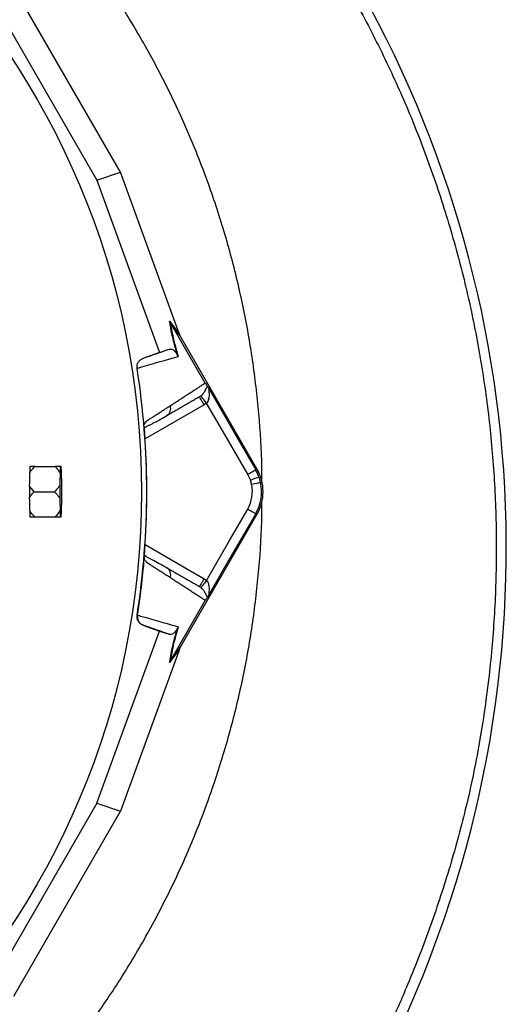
# Model space of a CAD drawing. Extents: x 94 to 802, y 35 to 1499.
# Tile 15 of 16: x 642 to 802, y 983 to 1306. Entities that reach past the tile are written whole.
import ezdxf

# ---------------------------------------------------------------- set-up
doc = ezdxf.new("R2010")
doc.units = 0
doc.layers.get('0').update_dxf_attribs({"linetype": 'CONTINUOUS'})

msp = doc.modelspace()

# ---------------------------------------------------------------- linework, layer by layer
at = {"color": 7, "linetype": 'CONTINUOUS'}
for p, q in [((675.23, 1255.78), (640.28, 1316.31)), ((634.12, 1310.89), (667.46, 1253.14)), ((667.46, 1253.14), (675.23, 1255.78)), ((694.41, 1202.98), (675.23, 1255.78)), ((667.46, 1253.14), (687.94, 1196.75)), ((691.32, 1207.02), (694.52, 1202.69)), ((691.57, 1206.5), (691.58, 1206.49)), ((694.76, 1202.17), (691.57, 1206.5)), ((702.97, 1186.75), (691.58, 1206.49)), ((719.91, 1158.6), (694.76, 1202.17)), ((687.94, 1196.75), (682.59, 1194.81)), ((687.94, 1196.75), (691.13, 1197.83)), ((682.59, 1194.81), (682.71, 1194.84)), ((680.79, 1191.56), (680.65, 1191.52)), ((703.42, 1180.18), (702.61, 1179.62)), ((702.61, 1179.62), (683.29, 1168.46)), ((690.31, 1175.98), (690.66, 1176.27)), ((683.07, 1172.56), (683.06, 1172.65)), ((647.12, 1159.37), (653.83, 1159.37)), ((655.57, 1159.37), (653.83, 1159.37)), ((655.77, 1159.37), (655.57, 1159.37)), ((719.49, 1158.35), (719.91, 1158.6)), ((655.42, 1157.28), (655.32, 1153.24)), ((656.02, 1153.24), (655.92, 1157.28)), ((646.92, 1151.15), (645.47, 1152.99)), ((646.92, 1151.15), (653.63, 1151.15)), ((655.32, 1149.06), (655.42, 1145.01)), ((655.92, 1145.01), (656.02, 1149.06)), ((647.12, 1142.92), (653.83, 1142.92)), ((655.57, 1142.92), (655.77, 1142.92)), ((694.76, 1100.13), (719.91, 1143.7)), ((719.49, 1143.95), (719.91, 1143.7)), ((683.29, 1133.83), (702.61, 1122.68)), ((683.06, 1129.65), (683.07, 1129.73)), ((690.66, 1126.03), (690.31, 1126.31)), ((702.61, 1122.68), (703.42, 1122.12)), ((691.58, 1095.81), (702.97, 1115.54)), ((680.65, 1110.78), (680.79, 1110.73)), ((682.59, 1107.49), (687.94, 1105.55)), ((682.71, 1107.45), (682.59, 1107.49)), ((667.46, 1049.15), (687.94, 1105.55)), ((687.94, 1105.55), (691.13, 1104.47)), ((694.41, 1099.32), (675.23, 1046.52)), ((694.52, 1099.61), (691.32, 1095.27)), ((691.57, 1095.8), (694.76, 1100.13)), ((691.58, 1095.81), (691.57, 1095.8)), ((667.46, 1049.15), (634.12, 991.4)), ((667.46, 1049.15), (675.23, 1046.52)), ((640.28, 985.99), (675.23, 1046.52))]:
    msp.add_line(p, q, dxfattribs=at)
at = {"color": 7, "linetype": 'CONTINUOUS', "flags": 128}
for points in [[(704.45, 1184.39), (712.87, 1169.81), (719.49, 1158.35)], [(703.42, 1180.18), (703.06, 1180.62), (702.72, 1181.05), (702.4, 1181.44), (702.12, 1181.79), (701.88, 1182.08), (701.71, 1182.31), (701.59, 1182.45), (701.54, 1182.51)], [(716.89, 1156.85), (709.35, 1169.91), (703.42, 1180.18)], [(716.89, 1156.85), (717.39, 1157.14), (717.86, 1157.41), (718.3, 1157.67), (718.69, 1157.89), (719.02, 1158.08), (719.26, 1158.22), (719.42, 1158.31), (719.49, 1158.35)], [(655.42, 1151.15), (655.42, 1152.6), (655.44, 1153.96), (655.48, 1155.16), (655.53, 1156.13), (655.58, 1156.81), (655.64, 1157.15), (655.7, 1157.15), (655.76, 1156.81), (655.81, 1156.13), (655.86, 1155.16), (655.89, 1153.96), (655.92, 1152.6), (655.92, 1151.15), (655.92, 1149.7), (655.89, 1148.34), (655.86, 1147.14), (655.81, 1146.17), (655.76, 1145.49), (655.7, 1145.14), (655.64, 1145.14), (655.58, 1145.49), (655.53, 1146.17), (655.48, 1147.14), (655.44, 1148.34), (655.42, 1149.7), (655.42, 1151.15)], [(717.75, 1154.99), (718.29, 1155.19), (718.81, 1155.37), (719.29, 1155.54), (719.71, 1155.7), (720.06, 1155.82), (720.33, 1155.92), (720.5, 1155.98), (720.57, 1156)], [(718.15, 1153.58), (718.71, 1153.7), (719.25, 1153.82), (719.75, 1153.93), (720.19, 1154.03), (720.56, 1154.11), (720.83, 1154.17), (721.01, 1154.21), (721.08, 1154.22)], [(703.42, 1122.12), (710.96, 1135.18), (716.89, 1145.45)], [(719.49, 1143.95), (711.07, 1129.37), (704.45, 1117.91)], [(703.42, 1122.12), (703.06, 1121.68), (702.72, 1121.25), (702.4, 1120.85), (702.12, 1120.5), (701.88, 1120.21), (701.71, 1119.99), (701.59, 1119.85), (701.54, 1119.79)]]:
    msp.add_lwpolyline(points, dxfattribs=at)
at = {"color": 7, "linetype": 'CONTINUOUS'}
msp.add_circle((424.11, 1151.15), 258.01, dxfattribs=at)
for centre, radius, start, end in [((428.57, 1132.82), 373, 340.1449, 38.4887), ((424.11, 1151.15), 259.7, 351.0565, 8.9435), ((650.44, 1158.65), 4.92, 171.6002, 172.4131), ((679.62, 1156.57), 24.21, 173.3523, 178.3141), ((631.72, 1156.57), 24.21, 1.6859, 6.6477), ((707.01, 1151.15), 14.4, 19.7042, 30), ((707.01, 1151.15), 14.9, 330, 30), ((707.01, 1151.15), 11.4, 19.7042, 30), ((707.01, 1151.15), 11.4, 12.3248, 19.7042), ((707.01, 1151.15), 14.4, 330, 12.3248), ((707.01, 1151.15), 14.4, 12.3248, 19.7042), ((854.84, 1151.15), 199.53, 179.3997, 180.6003), ((456.5, 1151.15), 199.53, 359.3997, 0.6003), ((707.01, 1151.15), 11.4, 330, 12.3248), ((679.62, 1145.73), 24.21, 181.6861, 186.6474), ((631.72, 1145.73), 24.21, 353.3526, 358.3139), ((650.44, 1143.64), 4.92, 187.5869, 188.3998), ((413.61, 1138.22), 388.9, 295.7099, 340.1449)]:
    msp.add_arc(centre, radius, start, end, dxfattribs=at)
for centre, major_axis, ratio, start_param, end_param in [((695.18, 1201.65), (-5.92, 16.23), 0.015428, 1.483174, 1.50138), ((423.72, 1156.55), (-16.12, 221.26), 0.999702, 4.623667, 4.643509), ((423.72, 1145.75), (16.12, 221.26), 0.999702, 4.781269, 4.801111), ((695.18, 1100.64), (5.92, 16.23), 0.015428, 1.640213, 1.658419)]:
    msp.add_ellipse(centre, major_axis=major_axis, ratio=ratio, start_param=start_param, end_param=end_param, dxfattribs=at)
for points, knots in [([(298.87, 879.76), (292.83, 882.29), (280.73, 887.36), (263.25, 896.49), (246.36, 906.68), (230.21, 917.97), (214.81, 930.33), (200.22, 943.73), (186.44, 958.08), (173.57, 973.28), (161.68, 989.24), (151.25, 1005.28), (142.18, 1021.28), (134.34, 1037.13), (127.39, 1053.41), (121.34, 1070.06), (116.24, 1086.98), (112.1, 1104.16), (108.96, 1121.55), (106.79, 1139.14), (105.61, 1156.84), (105.41, 1174.58), (106.2, 1192.28), (107.99, 1209.87), (110.81, 1227.3), (114.65, 1244.55), (119.46, 1261.59), (125.2, 1278.34), (131.81, 1294.74), (139.3, 1310.81), (147.68, 1326.52), (156.95, 1341.84), (167.04, 1356.67), (177.89, 1370.94), (189.48, 1384.59), (201.96, 1397.79), (215.36, 1410.45), (229.69, 1422.54), (244.7, 1433.83), (260.31, 1444.27), (276.46, 1453.81), (293.08, 1462.4), (310.17, 1470.02), (327.68, 1476.67), (345.55, 1482.35), (363.71, 1487.06), (382.07, 1490.78), (400.74, 1493.55), (419.7, 1495.31), (438.93, 1496.03), (458.2, 1495.71), (477.42, 1494.35), (496.51, 1491.95), (515.59, 1488.48), (534.61, 1483.9), (553.55, 1478.19), (572.17, 1471.42), (590.39, 1463.62), (608.11, 1454.84), (625.28, 1445.09), (641.84, 1434.36), (657.78, 1422.68), (673.06, 1410.1), (687.62, 1396.69), (701.4, 1382.52), (714.34, 1367.64), (726.43, 1352.08), (737.69, 1335.88), (748.08, 1319.09), (757.58, 1301.77), (766.14, 1283.99), (773.82, 1265.57), (780.56, 1246.5), (786.32, 1226.84), (790.98, 1206.89), (794.52, 1186.71), (796.95, 1166.37), (798.25, 1145.92), (798.4, 1125.44), (797.42, 1104.99), (795.49, 1086.34), (793.31, 1072.04), (791, 1059.52), (787.88, 1045.39), (782.93, 1027.31), (776.49, 1007.89), (769.66, 990.43), (762.73, 974.88), (755.72, 960.7), (747.87, 946.35), (739.14, 931.9), (730.53, 918.97), (722.23, 907.46), (714.34, 897.29), (706.14, 887.35), (700.39, 880.95), (697.51, 877.75)], [0, 0, 0, 0, 0.011317, 0.022671, 0.034038, 0.045392, 0.056709, 0.06814, 0.079605, 0.091082, 0.102547, 0.113978, 0.124132, 0.134319, 0.144521, 0.154724, 0.16491, 0.175064, 0.18524, 0.195447, 0.205671, 0.215895, 0.226103, 0.236278, 0.246429, 0.25661, 0.266809, 0.277012, 0.2872, 0.297356, 0.307644, 0.317961, 0.328293, 0.338625, 0.348942, 0.35923, 0.369999, 0.380802, 0.391623, 0.402443, 0.413247, 0.424016, 0.434774, 0.445563, 0.45637, 0.467179, 0.477972, 0.488733, 0.499786, 0.510872, 0.521974, 0.533077, 0.544162, 0.555215, 0.566576, 0.577973, 0.589389, 0.600804, 0.612201, 0.623562, 0.63491, 0.646294, 0.657697, 0.669101, 0.680488, 0.691839, 0.703171, 0.714536, 0.725917, 0.737298, 0.748662, 0.759995, 0.77179, 0.783595, 0.79539, 0.807186, 0.81899, 0.830785, 0.842573, 0.85437, 0.866158, 0.874964, 0.879366, 0.888172, 0.899956, 0.911749, 0.923534, 0.932346, 0.941158, 0.950878, 0.960603, 0.970323, 0.977726, 0.985129, 0.992564, 1, 1, 1, 1]), ([(721.49, 1153.93), (721.51, 1155.65), (721.57, 1163.26), (720.64, 1176.74), (718.66, 1194.29), (715.56, 1211.69), (711.46, 1228.87), (706.34, 1245.78), (700.23, 1262.36), (693.15, 1278.54), (685.12, 1294.28), (676.15, 1309.51), (666.36, 1324.22), (659.12, 1333.5), (655.5, 1338.14)], [0, 0, 0, 0, 0.025897, 0.114452, 0.203007, 0.291562, 0.380116, 0.468671, 0.557226, 0.645781, 0.734336, 0.82289, 0.911445, 1, 1, 1, 1]), ([(691.32, 1207.02), (691.33, 1207.02), (691.39, 1206.84), (691.48, 1206.67), (691.57, 1206.5)], [0, 0, 0, 0, 0.023752, 1, 1, 1, 1]), ([(693.88, 1195.8), (693.63, 1196.72), (693.09, 1198.64), (692.44, 1201.19), (691.93, 1203.46), (691.56, 1205.42), (691.4, 1206.49), (691.32, 1207.02)], [0, 0, 0, 0, 0.187635, 0.390779, 0.596856, 0.797667, 1, 1, 1, 1]), ([(691.58, 1206.49), (691.65, 1205.98), (691.79, 1204.96), (692.2, 1202.77), (692.88, 1199.77), (693.7, 1196.84), (694.11, 1195.36)], [0, 0, 0, 0, 0.195994, 0.39328, 0.691603, 1, 1, 1, 1]), ([(682.71, 1194.84), (683.11, 1194.99), (685.59, 1195.87), (688.4, 1196.86), (690.7, 1197.68), (691.13, 1197.83)], [0, 0, 0, 0, 0.133372, 0.835603, 1, 1, 1, 1]), ([(691.13, 1197.83), (691.31, 1197.86), (691.66, 1197.93), (692.22, 1197.74), (692.71, 1197.43), (693.07, 1197.09), (693.33, 1196.78), (693.55, 1196.45), (693.72, 1196.18), (693.85, 1195.87), (693.88, 1195.8)], [0, 0, 0, 0, 0.276315, 0.544228, 0.717559, 0.828273, 0.898433, 0.942708, 0.987327, 1, 1, 1, 1]), ([(680.65, 1191.52), (680.63, 1191.86), (680.59, 1192.54), (680.97, 1193.5), (681.62, 1194.33), (682.26, 1194.65), (682.59, 1194.81)], [0, 0, 0, 0, 0.244594, 0.489183, 0.733864, 1, 1, 1, 1]), ([(694.11, 1195.36), (693.55, 1195.2), (691.61, 1194.64), (687.71, 1193.53), (683.76, 1192.4), (681.22, 1191.67), (680.79, 1191.54)], [0, 0, 0, 0, 0.1381466, 0.4760203, 0.9112007, 1, 1, 1, 1]), ([(693.88, 1195.8), (693.95, 1195.65), (694.02, 1195.5), (694.11, 1195.36), (694.11, 1195.36)], [0, 0, 0, 0, 0.977817, 1, 1, 1, 1]), ([(691.55, 1179.34), (691.75, 1179.46), (692.15, 1179.72), (692.74, 1180.1), (693.32, 1180.48), (693.9, 1180.85), (694.47, 1181.22), (695.04, 1181.59), (695.6, 1181.96), (696.16, 1182.32), (696.71, 1182.68), (697.26, 1183.03), (697.8, 1183.39), (698.34, 1183.74), (698.87, 1184.08), (699.4, 1184.43), (699.93, 1184.77), (700.44, 1185.11), (700.96, 1185.44), (701.47, 1185.78), (701.97, 1186.11), (702.48, 1186.43), (702.81, 1186.65), (702.97, 1186.75)], [0, 0, 0, 0, 0.045336, 0.090894, 0.136674, 0.182678, 0.228907, 0.275362, 0.322044, 0.368954, 0.416093, 0.463462, 0.511063, 0.558896, 0.606962, 0.655262, 0.703798, 0.752569, 0.801578, 0.850824, 0.900309, 0.950034, 1, 1, 1, 1]), ([(702.97, 1186.75), (703.01, 1186.69), (703.1, 1186.53), (703.27, 1186.26), (703.48, 1185.93), (703.6, 1185.75), (703.67, 1185.64)], [0, 0, 0, 0, 0.116911, 0.269198, 0.540262, 1, 1, 1, 1]), ([(701.54, 1182.51), (701.76, 1182.71), (702.02, 1182.94), (702.45, 1183.45), (702.96, 1184.21), (703.34, 1185.02), (703.57, 1185.49), (703.65, 1185.61), (703.67, 1185.64)], [0, 0, 0, 0, 0.157453, 0.188361, 0.40723, 0.775553, 0.955925, 1, 1, 1, 1]), ([(704.45, 1184.39), (704.45, 1184.39), (704.42, 1184.45), (704.36, 1184.51), (704.28, 1184.6), (704.21, 1184.58), (704.19, 1184.48), (704.17, 1184.22), (704.22, 1183.48), (704.24, 1182.35), (704.01, 1181.18), (703.7, 1180.52), (703.49, 1180.24), (703.42, 1180.18), (703.42, 1180.18)], [0, 0, 0, 0, 0.000013, 0.046706, 0.091706, 0.129796, 0.175977, 0.215139, 0.336065, 0.635644, 0.828393, 0.953944, 0.999986, 1, 1, 1, 1]), ([(703.67, 1185.64), (703.76, 1185.51), (703.93, 1185.24), (704.25, 1184.73), (704.42, 1184.44), (704.45, 1184.39), (704.45, 1184.39)], [0, 0, 0, 0, 0.456917, 0.903844, 0.994076, 1, 1, 1, 1]), ([(701.1, 1182.21), (700.91, 1182.1), (700.52, 1181.87), (699.92, 1181.53), (699.31, 1181.18), (698.7, 1180.83), (698.09, 1180.47), (697.47, 1180.12), (696.85, 1179.76), (696.22, 1179.39), (695.58, 1179.03), (694.94, 1178.66), (694.3, 1178.28), (693.65, 1177.91), (692.99, 1177.53), (692.33, 1177.15), (691.66, 1176.76), (690.99, 1176.38), (690.54, 1176.11), (690.31, 1175.98)], [0, 0, 0, 0, 0.061953, 0.1235091, 0.1846696, 0.2454353, 0.3058075, 0.3657872, 0.4253756, 0.4845737, 0.5433828, 0.6018042, 0.6598389, 0.7174882, 0.7747535, 0.8316359, 0.8881369, 0.9442578, 1, 1, 1, 1]), ([(702.61, 1179.62), (702.41, 1179.96), (702.21, 1180.3), (701.85, 1180.92), (701.68, 1181.21), (701.41, 1181.69), (701.29, 1181.89), (701.14, 1182.15), (701.1, 1182.21), (701.1, 1182.21)], [0, 0, 0, 0, 0.25, 0.25, 0.5, 0.5, 0.75, 0.75, 1, 1, 1, 1]), ([(701.1, 1182.21), (701.1, 1182.21), (701.28, 1182.21), (701.41, 1182.36), (701.54, 1182.51)], [0, 0, 0, 0, 0.000112, 1, 1, 1, 1]), ([(683.01, 1173.17), (683.05, 1173.23), (683.12, 1173.35), (683.23, 1173.53), (683.34, 1173.69), (683.44, 1173.84), (683.55, 1173.99), (683.67, 1174.12), (683.78, 1174.24), (683.89, 1174.35), (684.04, 1174.49), (684.24, 1174.64), (684.55, 1174.84), (684.92, 1175.08), (685.34, 1175.34), (686.03, 1175.79), (686.99, 1176.4), (688.17, 1177.16), (689.32, 1177.9), (690.45, 1178.63), (691.18, 1179.1), (691.55, 1179.34)], [0, 0, 0, 0, 0.013423, 0.026738, 0.039956, 0.053088, 0.066144, 0.079134, 0.09207, 0.104963, 0.117824, 0.141662, 0.172831, 0.217057, 0.263491, 0.312127, 0.449156, 0.58733, 0.723761, 0.861313, 1, 1, 1, 1]), ([(690.66, 1176.27), (690.78, 1176.36), (691.16, 1176.65), (691.55, 1177.39), (691.76, 1178.37), (691.62, 1179.02), (691.55, 1179.34)], [0, 0, 0, 0, 0.140583, 0.432387, 0.724191, 1, 1, 1, 1]), ([(683.3, 1172.1), (683.39, 1172.21), (683.79, 1172.67), (684.51, 1172.87), (685.38, 1173.32), (686.67, 1173.97), (688.43, 1174.95), (689.9, 1175.79), (690.68, 1176.24)], [0, 0, 0, 0, 0.038413, 0.15759, 0.277264, 0.405509, 0.686372, 1, 1, 1, 1]), ([(683.32, 1167.88), (683.32, 1167.96), (683.31, 1168.12), (683.29, 1168.36), (683.28, 1168.6), (683.26, 1168.83), (683.25, 1169.07), (683.23, 1169.3), (683.22, 1169.52), (683.21, 1169.75), (683.19, 1169.97), (683.18, 1170.26), (683.16, 1170.6), (683.14, 1170.99), (683.12, 1171.36), (683.1, 1171.7), (683.09, 1172.01), (683.07, 1172.3), (683.07, 1172.48), (683.07, 1172.56)], [0, 0, 0, 0, 0.043926, 0.087482, 0.130742, 0.173781, 0.216675, 0.259499, 0.302332, 0.345249, 0.388327, 0.431642, 0.51487, 0.596532, 0.677148, 0.757255, 0.837402, 0.918139, 1, 1, 1, 1]), ([(683.33, 1167.88), (683.3, 1168.34), (683.24, 1169.26), (683.16, 1170.57), (683.11, 1171.59), (683.09, 1171.98), (683.09, 1172.12)], [0, 0, 0, 0, 0.272154, 0.551692, 0.845296, 1, 1, 1, 1]), ([(645.49, 1157.39), (645.62, 1157.59), (646.07, 1158.3), (646.68, 1158.92), (647.12, 1159.37)], [0, 0, 0, 0, 0.27275, 1, 1, 1, 1]), ([(645.57, 1159.3), (645.55, 1159.02), (645.52, 1158.55), (645.5, 1157.71), (645.49, 1157.39)], [0, 0, 0, 0, 0.615612, 1, 1, 1, 1]), ([(647.12, 1159.37), (646.67, 1159.37), (646.08, 1159.37), (645.67, 1159.37), (645.58, 1159.37)], [0, 0, 0, 0, 0.768695, 1, 1, 1, 1]), ([(653.83, 1159.37), (654.12, 1159.07), (654.73, 1158.42), (655.18, 1157.68), (655.42, 1157.28)], [0, 0, 0, 0, 0.467964, 1, 1, 1, 1]), ([(645.47, 1152.99), (645.47, 1152.31), (645.46, 1151.08), (645.47, 1149.85), (645.47, 1149.3)], [0, 0, 0, 0, 0.553979, 1, 1, 1, 1]), ([(645.47, 1149.3), (645.72, 1149.69), (646.15, 1150.33), (646.69, 1150.91), (646.92, 1151.15)], [0, 0, 0, 0, 0.587336, 1, 1, 1, 1]), ([(655.32, 1153.24), (654.97, 1152.73), (654.47, 1151.99), (653.83, 1151.34), (653.63, 1151.15)], [0, 0, 0, 0, 0.695926, 1, 1, 1, 1]), ([(653.63, 1151.15), (654.07, 1150.7), (654.71, 1150.04), (655.17, 1149.29), (655.32, 1149.06)], [0, 0, 0, 0, 0.685947, 1, 1, 1, 1]), ([(642.8, 949.45), (646.72, 953.85), (654.55, 962.64), (665.28, 976.68), (675.22, 991.28), (684.26, 1006.47), (692.39, 1022.15), (699.57, 1038.3), (705.78, 1054.84), (710.99, 1071.72), (715.2, 1088.88), (718.39, 1106.26), (720.48, 1123.8), (721.51, 1137.64), (721.48, 1145.62), (721.47, 1147.72)], [0, 0, 0, 0, 0.080934, 0.161868, 0.242802, 0.323736, 0.404669, 0.485603, 0.566537, 0.647471, 0.728405, 0.809339, 0.890273, 0.971207, 1, 1, 1, 1]), ([(645.49, 1144.9), (645.5, 1144.53), (645.52, 1143.7), (645.55, 1143.24), (645.57, 1142.99)], [0, 0, 0, 0, 0.454389, 1, 1, 1, 1]), ([(647.12, 1142.92), (646.82, 1143.22), (646.21, 1143.84), (645.73, 1144.54), (645.49, 1144.9)], [0, 0, 0, 0, 0.487914, 1, 1, 1, 1]), ([(655.42, 1145.01), (655.41, 1144.99), (655.01, 1144.23), (654.41, 1143.57), (653.83, 1142.92)], [0, 0, 0, 0, 0.029074, 1, 1, 1, 1]), ([(716.89, 1145.45), (717.25, 1145.24), (718, 1144.81), (718.86, 1144.31), (719.37, 1144.01), (719.45, 1143.97), (719.49, 1143.95)], [0, 0, 0, 0, 0.270704, 0.562317, 0.789299, 1, 1, 1, 1]), ([(645.58, 1142.92), (646.01, 1142.92), (646.47, 1142.92), (647.08, 1142.92), (647.12, 1142.92)], [0, 0, 0, 0, 0.934487, 1, 1, 1, 1]), ([(653.83, 1142.92), (654.17, 1142.92), (654.83, 1142.92), (655.33, 1142.92), (655.57, 1142.92)], [0, 0, 0, 0, 0.515198, 1, 1, 1, 1]), ([(683.07, 1129.73), (683.07, 1129.78), (683.07, 1129.87), (683.08, 1130.02), (683.08, 1130.17), (683.09, 1130.34), (683.1, 1130.5), (683.1, 1130.68), (683.11, 1130.86), (683.12, 1131.05), (683.13, 1131.25), (683.14, 1131.45), (683.16, 1131.66), (683.17, 1131.88), (683.19, 1132.17), (683.21, 1132.54), (683.23, 1133), (683.26, 1133.46), (683.29, 1133.94), (683.31, 1134.26), (683.32, 1134.42)], [0, 0, 0, 0, 0.044249, 0.088104, 0.131646, 0.174957, 0.218124, 0.261231, 0.304365, 0.347611, 0.391054, 0.434778, 0.478866, 0.523398, 0.568452, 0.654809, 0.74053, 0.826228, 0.912518, 1, 1, 1, 1]), ([(683.09, 1130.15), (683.09, 1130.25), (683.1, 1130.6), (683.15, 1131.58), (683.23, 1132.94), (683.29, 1133.93), (683.33, 1134.42)], [0, 0, 0, 0, 0.119818, 0.412343, 0.710143, 1, 1, 1, 1]), ([(691.55, 1122.96), (691.35, 1123.09), (690.94, 1123.36), (690.31, 1123.76), (689.68, 1124.17), (689.05, 1124.58), (688.21, 1125.11), (687.17, 1125.78), (686.1, 1126.46), (685.24, 1127.02), (684.72, 1127.35), (684.34, 1127.59), (684.13, 1127.75), (683.95, 1127.89), (683.77, 1128.06), (683.59, 1128.26), (683.39, 1128.52), (683.2, 1128.81), (683.08, 1129.02), (683.01, 1129.13)], [0, 0, 0, 0, 0.0777766, 0.1551997, 0.2322716, 0.3089948, 0.3853718, 0.5305262, 0.6744738, 0.7474235, 0.8196146, 0.8463831, 0.8697605, 0.889755, 0.9063828, 0.929523, 0.9527995, 0.9762724, 1, 1, 1, 1]), ([(683.02, 1129.13), (683.02, 1129.17), (683.02, 1129.24), (683.03, 1129.35), (683.04, 1129.46), (683.05, 1129.56), (683.06, 1129.62), (683.06, 1129.65)], [0, 0, 0, 0, 0.212576, 0.416535, 0.614103, 0.807726, 1, 1, 1, 1]), ([(690.68, 1126.06), (689.2, 1126.88), (687.1, 1128.05), (684.84, 1129.34), (683.71, 1129.63), (683.26, 1130.3), (683.1, 1130.54)], [0, 0, 0, 0, 0.578447, 0.819658, 0.935531, 1, 1, 1, 1]), ([(690.31, 1126.31), (690.53, 1126.19), (690.96, 1125.94), (691.59, 1125.58), (692.22, 1125.21), (692.84, 1124.85), (693.46, 1124.49), (694.08, 1124.14), (694.69, 1123.79), (695.3, 1123.44), (695.9, 1123.09), (696.5, 1122.74), (697.09, 1122.4), (697.68, 1122.06), (698.26, 1121.72), (698.84, 1121.39), (699.41, 1121.06), (699.98, 1120.73), (700.55, 1120.4), (700.92, 1120.19), (701.1, 1120.08)], [0, 0, 0, 0, 0.052635, 0.105609, 0.158921, 0.212573, 0.266566, 0.320902, 0.375581, 0.430604, 0.485973, 0.541688, 0.597751, 0.654162, 0.710923, 0.768034, 0.825496, 0.883311, 0.941478, 1, 1, 1, 1]), ([(691.55, 1122.96), (691.62, 1123.28), (691.76, 1123.93), (691.55, 1124.9), (691.16, 1125.65), (690.78, 1125.93), (690.66, 1126.03)], [0, 0, 0, 0, 0.275826, 0.567613, 0.859417, 1, 1, 1, 1]), ([(702.97, 1115.54), (702.79, 1115.66), (702.42, 1115.9), (701.87, 1116.26), (701.31, 1116.63), (700.74, 1116.99), (700.17, 1117.37), (699.6, 1117.74), (699.01, 1118.12), (698.42, 1118.5), (697.83, 1118.89), (697.23, 1119.28), (696.62, 1119.68), (696.01, 1120.07), (695.39, 1120.47), (694.77, 1120.88), (694.14, 1121.29), (693.5, 1121.7), (692.86, 1122.12), (692.21, 1122.54), (691.77, 1122.82), (691.55, 1122.96)], [0, 0, 0, 0, 0.055211, 0.110128, 0.164753, 0.219086, 0.273129, 0.326884, 0.38035, 0.43353, 0.486425, 0.539036, 0.591365, 0.643413, 0.695181, 0.746671, 0.797884, 0.848822, 0.899487, 0.949879, 1, 1, 1, 1]), ([(702.61, 1122.68), (702.41, 1122.34), (702.21, 1122), (701.85, 1121.37), (701.68, 1121.08), (701.41, 1120.6), (701.29, 1120.41), (701.14, 1120.15), (701.1, 1120.08), (701.1, 1120.08)], [0, 0, 0, 0, 0.25, 0.25, 0.5, 0.5, 0.75, 0.75, 1, 1, 1, 1]), ([(703.42, 1122.12), (703.42, 1122.12), (703.59, 1121.95), (703.77, 1121.64), (704.04, 1120.98), (704.24, 1119.94), (704.22, 1118.82), (704.17, 1118.05), (704.19, 1117.8), (704.22, 1117.71), (704.28, 1117.71), (704.37, 1117.76), (704.4, 1117.91), (704.45, 1117.91), (704.45, 1117.91)], [0, 0, 0, 0, 0.000014, 0.1190988, 0.1715029, 0.3642719, 0.6638732, 0.7848191, 0.8369325, 0.8702086, 0.9125016, 0.9532939, 0.9999908, 1, 1, 1, 1]), ([(701.54, 1119.79), (701.39, 1119.87), (701.23, 1119.96), (701.1, 1120.08), (701.1, 1120.08)], [0, 0, 0, 0, 0.999843, 1, 1, 1, 1]), ([(703.67, 1116.66), (703.65, 1116.68), (703.57, 1116.81), (703.34, 1117.28), (702.96, 1118.09), (702.36, 1118.98), (701.88, 1119.51), (701.6, 1119.74), (701.54, 1119.79)], [0, 0, 0, 0, 0.044061, 0.224377, 0.592587, 0.811387, 0.961187, 1, 1, 1, 1]), ([(703.67, 1116.66), (703.64, 1116.62), (703.55, 1116.48), (703.4, 1116.26), (703.21, 1115.94), (703.08, 1115.73), (703, 1115.59), (702.98, 1115.56)], [0, 0, 0, 0, 0.171791, 0.597021, 0.766216, 0.937345, 1, 1, 1, 1]), ([(704.45, 1117.91), (704.45, 1117.91), (704.42, 1117.85), (704.24, 1117.55), (703.93, 1117.04), (703.76, 1116.79), (703.67, 1116.66)], [0, 0, 0, 0, 0.005923, 0.105155, 0.552672, 1, 1, 1, 1]), ([(682.59, 1107.49), (682.29, 1107.63), (681.67, 1107.93), (681.01, 1108.72), (680.6, 1109.7), (680.63, 1110.41), (680.65, 1110.78)], [0, 0, 0, 0, 0.244928, 0.489864, 0.734713, 1, 1, 1, 1]), ([(680.79, 1110.73), (680.77, 1110.4), (680.73, 1109.72), (681.09, 1108.76), (681.74, 1107.95), (682.36, 1107.58), (682.71, 1107.45), (682.71, 1107.45)], [0, 0, 0, 0, 0.243078, 0.486107, 0.730217, 0.994524, 1, 1, 1, 1]), ([(680.79, 1110.75), (681.47, 1110.56), (684.24, 1109.76), (688.8, 1108.46), (692.36, 1107.44), (694.11, 1106.94)], [0, 0, 0, 0, 0.139801, 0.574994, 1, 1, 1, 1]), ([(691.13, 1104.47), (690.92, 1104.54), (688.85, 1105.28), (686.07, 1106.26), (683.35, 1107.23), (682.71, 1107.45)], [0, 0, 0, 0, 0.082091, 0.78432, 1, 1, 1, 1]), ([(693.88, 1106.49), (693.85, 1106.42), (693.73, 1106.15), (693.52, 1105.79), (693.27, 1105.43), (692.79, 1104.92), (692.17, 1104.47), (691.59, 1104.37), (691.27, 1104.44), (691.13, 1104.47)], [0, 0, 0, 0, 0.0143554, 0.0496267, 0.1243708, 0.1994395, 0.4963826, 0.7937529, 1, 1, 1, 1]), ([(691.32, 1095.27), (691.36, 1095.55), (691.51, 1096.6), (691.85, 1098.47), (692.44, 1101.1), (693.08, 1103.65), (693.63, 1105.57), (693.88, 1106.49)], [0, 0, 0, 0, 0.1066775, 0.4030917, 0.6077717, 0.8123452, 1, 1, 1, 1]), ([(694.11, 1106.94), (693.71, 1105.5), (692.89, 1102.58), (692.12, 1099.18), (691.74, 1097.05), (691.61, 1096.06), (691.58, 1095.81)], [0, 0, 0, 0, 0.297915, 0.606786, 0.903165, 1, 1, 1, 1]), ([(694.11, 1106.94), (694.11, 1106.94), (694.02, 1106.79), (693.95, 1106.64), (693.88, 1106.49)], [0, 0, 0, 0, 0.022183, 1, 1, 1, 1])]:
    msp.add_open_spline(points, degree=3, knots=knots, dxfattribs=at)
for points in [[(694.76, 1202.17), (694.66, 1202.33), (694.58, 1202.51), (694.52, 1202.69)], [(683.32, 1134.42), (684.04, 1145.56), (684.04, 1156.74), (683.32, 1167.88)], [(680.79, 1110.74), (681.27, 1113.79), (682.12, 1119.91), (682.75, 1126.05), (683.02, 1129.13)], [(694.52, 1099.61), (694.58, 1099.79), (694.66, 1099.97), (694.76, 1100.13)], [(691.57, 1095.8), (691.47, 1095.63), (691.39, 1095.45), (691.32, 1095.27)]]:
    msp.add_open_spline(points, degree=3, dxfattribs=at)

doc.saveas('drawing.dxf')
